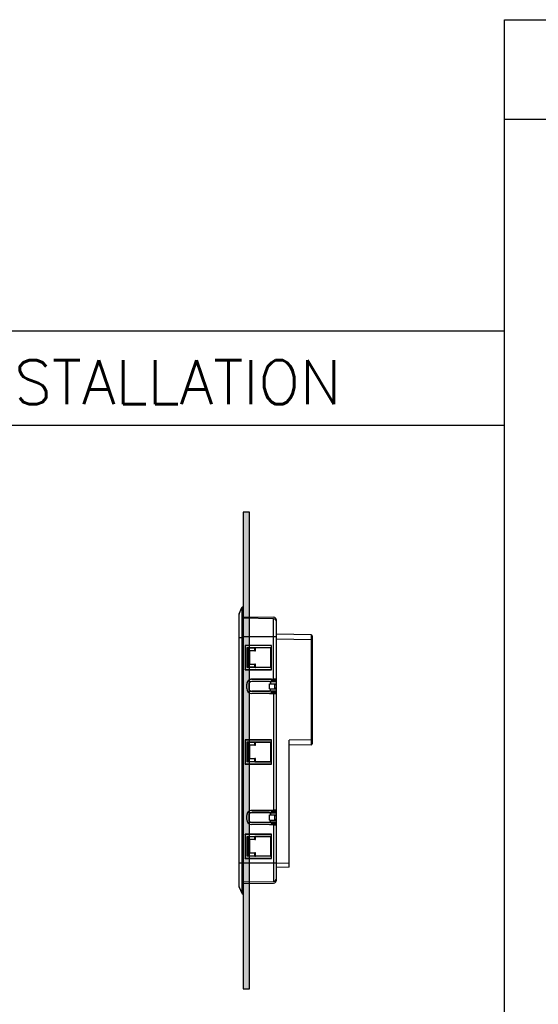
# Model space of a CAD drawing. Header units: millimetres. Extents: x 1095 to 2053, y 0 to 677.
# Tile 13 of 19: x 1677 to 1808, y 134 to 382. Entities that reach past the tile are written whole.
import ezdxf

# ---------------------------------------------------------------- set-up
doc = ezdxf.new("R2010")
doc.units = ezdxf.units.MM
doc.header["$LTSCALE"] = 0.3
doc.layers.add('3_ALL_AXES', color=7, linetype='Continuous')
doc.layers.add('7_ALL_FEATURES', color=7, linetype='Continuous')
doc.layers.add('AM_0', color=7, linetype='Continuous', lineweight=30)
doc.layers.add('AM_6_Text', color=7, linetype='Continuous', lineweight=20)
doc.styles.add('WHGTXT', font='simplex', dxfattribs={"bigfont": 'whgtxt'})

# ---------------------------------------------------------------- blocks, each defined once
blk = doc.blocks.new('A$C3cae8fbe')
at = {"layer": '3_ALL_AXES', "color": 7, "linetype": 'Continuous'}
for p, q in [((2, 0), (2, 144.4)), ((15.3, 106.88), (6.3, 106.88)), ((15.3, 106.88), (15.3, 106.91)), ((6.3, 102.02), (15.3, 102.02)), ((15.3, 101.99), (15.3, 102.02)), ((15.3, 40.88), (6.3, 40.88)), ((15.3, 40.88), (15.3, 40.91)), ((6.3, 36.02), (15.3, 36.02)), ((15.3, 35.99), (15.3, 36.02))]:
    blk.add_line(p, q, dxfattribs=at)
at = {"layer": '7_ALL_FEATURES', "color": 7, "linetype": 'Continuous'}
for p, q in [((0.04, 140.99), (1.37, 144.1)), ((1.37, 144.1), (1.37, 0.3)), ((1.83, 144.4), (1.83, 0)), ((2, 144.4), (1.83, 144.4)), ((0, 3.6), (0, 140.8)), ((0.04, 3.41), (0.04, 140.99)), ((2, 139.51), (17.33, 139.25)), ((17.33, 138.45), (2, 138.71)), ((17.33, 108.06), (17.33, 138.45)), ((18.8, 6.97), (18.8, 137.75)), ((2, 128.9), (0, 128.9)), ((2, 129.52), (17.33, 129.51)), ((36.21, 130.45), (18.8, 130.75)), ((36.7, 129.95), (36.7, 75.55)), ((2.98, 125.07), (2.98, 112.83)), ((3.1, 124.95), (2.98, 125.07)), ((16.3, 125.07), (2.98, 125.07)), ((3.1, 124.95), (3.1, 112.95)), ((15.32, 124.95), (3.1, 124.95)), ((4.1, 113.95), (4.1, 123.95)), ((4.1, 123.95), (4.21, 123.74)), ((4.1, 123.95), (16.3, 123.95)), ((16.3, 112.83), (16.3, 125.07)), ((36.21, 127.95), (18.8, 128.25)), ((36.21, 127.95), (36.21, 77.55)), ((36.7, 127.95), (36.21, 127.95)), ((4.21, 123.74), (4.21, 114.16)), ((5.1, 123.73), (4.21, 123.74)), ((5.1, 123.73), (7.96, 123.87)), ((5.1, 114.17), (5.1, 123.73)), ((5.1, 122.45), (5.25, 122.3)), ((7.96, 122.31), (5.1, 122.45)), ((5.25, 122.3), (5.25, 115.6)), ((8.3, 122.3), (5.25, 122.3)), ((7.96, 122.31), (7.96, 123.87)), ((8.3, 122.3), (8.3, 123.88)), ((15.8, 123.87), (8.3, 123.88)), ((15.8, 123.87), (15.8, 114.03)), ((4.21, 114.16), (4.1, 113.95)), ((4.21, 114.16), (5.1, 114.17)), ((5.1, 115.45), (5.25, 115.6)), ((5.1, 115.45), (7.96, 115.59)), ((7.96, 114.03), (5.1, 114.17)), ((5.25, 115.6), (8.3, 115.6)), ((7.96, 114.03), (7.96, 115.59)), ((8.3, 114.02), (8.3, 115.6)), ((15.8, 114.03), (8.3, 114.02)), ((2.98, 112.83), (3.1, 112.95)), ((2.98, 112.83), (16.3, 112.83)), ((3.1, 112.95), (15.32, 112.95)), ((16.3, 113.95), (4.1, 113.95)), ((3.8, 103.36), (3.8, 105.54)), ((4.8, 105.38), (4.8, 103.52)), ((6.3, 108), (6.3, 108.04)), ((6.3, 108.04), (15.25, 108.03)), ((15.25, 107.99), (6.3, 108)), ((15.3, 106.91), (6.3, 106.9)), ((15.25, 108.03), (17.33, 108.06)), ((15.25, 108.03), (15.25, 107.99)), ((15.32, 107.99), (15.25, 107.99)), ((15.3, 106.91), (15.32, 106.91)), ((15.3, 106.88), (15.8, 106.87)), ((15.3, 105.74), (18.8, 105.77)), ((15.3, 103.16), (15.3, 105.74)), ((15.8, 106.87), (15.8, 105.74)), ((18.8, 108), (16.3, 107.97)), ((16.3, 106.92), (16.3, 107.97)), ((18.8, 107.7), (16.3, 107.67)), ((16.3, 107.42), (18.8, 107.38)), ((16.3, 106.92), (18.8, 106.88)), ((17.74, 105.76), (17.74, 103.14)), ((18.8, 105.27), (17.74, 105.26)), ((18.8, 102.04), (18.8, 106.86)), ((15.3, 101.99), (6.3, 102)), ((15.25, 100.91), (6.3, 100.9)), ((6.3, 100.9), (6.3, 100.86)), ((15.25, 100.87), (6.3, 100.86)), ((15.25, 100.91), (15.25, 100.87)), ((15.25, 100.91), (15.32, 100.91)), ((17.33, 100.84), (15.25, 100.87)), ((15.3, 103.16), (18.8, 103.13)), ((15.8, 102.03), (15.3, 102.02)), ((15.32, 101.99), (15.3, 101.99)), ((15.8, 102.03), (15.8, 103.16)), ((18.8, 102.02), (16.3, 101.98)), ((16.3, 100.93), (16.3, 101.98)), ((18.8, 101.52), (16.3, 101.48)), ((16.3, 101.23), (18.8, 101.2)), ((16.3, 100.93), (18.8, 100.9)), ((17.33, 100.84), (17.33, 42.06)), ((17.74, 103.64), (18.8, 103.63)), ((2.98, 77.57), (2.98, 65.33)), ((2.98, 77.57), (3.1, 77.45)), ((16.3, 77.57), (2.98, 77.57)), ((3.1, 77.45), (3.1, 65.45)), ((15.32, 77.45), (3.1, 77.45)), ((4.1, 66.45), (4.1, 76.45)), ((4.21, 76.24), (4.1, 76.45)), ((4.1, 76.45), (16.3, 76.45)), ((4.21, 76.24), (4.21, 66.66)), ((5.1, 76.23), (4.21, 76.24)), ((5.1, 76.23), (7.96, 76.37)), ((5.1, 66.67), (5.1, 76.23)), ((5.1, 74.95), (5.25, 74.8)), ((7.96, 74.81), (5.1, 74.95)), ((5.25, 74.8), (5.25, 68.1)), ((8.3, 74.8), (5.25, 74.8)), ((7.96, 74.81), (7.96, 76.37)), ((8.3, 74.8), (8.3, 76.38)), ((8.3, 76.38), (15.8, 76.37)), ((15.8, 76.37), (15.8, 66.53)), ((16.3, 65.33), (16.3, 77.57)), ((36.21, 77.55), (25.2, 77.36)), ((25.2, 13.46), (25.2, 77.36)), ((36.21, 75.05), (25.2, 74.86)), ((36.7, 77.55), (36.21, 77.55)), ((2.98, 65.33), (3.1, 65.45)), ((2.98, 65.33), (16.3, 65.33)), ((3.1, 65.45), (15.32, 65.45)), ((4.1, 66.45), (4.21, 66.66)), ((16.3, 66.45), (4.1, 66.45)), ((4.21, 66.66), (5.1, 66.67)), ((5.1, 67.95), (5.25, 68.1)), ((5.1, 67.95), (7.96, 68.09)), ((7.96, 66.53), (5.1, 66.67)), ((5.25, 68.1), (8.3, 68.1)), ((7.96, 66.53), (7.96, 68.09)), ((8.3, 66.52), (8.3, 68.1)), ((8.3, 66.52), (15.8, 66.53)), ((6.3, 42.04), (15.25, 42.03)), ((6.3, 42), (6.3, 42.04)), ((15.25, 41.99), (6.3, 42)), ((15.3, 40.91), (6.3, 40.9)), ((15.25, 42.03), (17.33, 42.06)), ((15.25, 42.03), (15.25, 41.99)), ((15.32, 41.99), (15.25, 41.99)), ((15.3, 40.91), (15.32, 40.91)), ((15.3, 40.88), (15.8, 40.87)), ((15.3, 39.74), (18.8, 39.77)), ((15.3, 37.16), (15.3, 39.74)), ((15.8, 40.87), (15.8, 39.74)), ((18.8, 42), (16.3, 41.97)), ((16.3, 40.92), (16.3, 41.97)), ((18.8, 41.7), (16.3, 41.67)), ((16.3, 41.42), (18.8, 41.38)), ((16.3, 40.92), (18.8, 40.88)), ((17.74, 39.76), (17.74, 37.14)), ((18.8, 36.04), (18.8, 40.86)), ((3.8, 37.36), (3.8, 39.54)), ((4.8, 39.38), (4.8, 37.52)), ((15.3, 35.99), (6.3, 36)), ((15.25, 34.91), (6.3, 34.9)), ((6.3, 34.9), (6.3, 34.86)), ((15.25, 34.87), (6.3, 34.86)), ((15.25, 34.91), (15.32, 34.91)), ((15.25, 34.91), (15.25, 34.87)), ((17.33, 34.84), (15.25, 34.87)), ((15.3, 37.16), (18.8, 37.13)), ((15.8, 36.03), (15.3, 36.02)), ((15.32, 35.99), (15.3, 35.99)), ((15.8, 36.03), (15.8, 37.16)), ((18.8, 36.02), (16.3, 35.98)), ((16.3, 34.93), (16.3, 35.98)), ((18.8, 35.52), (16.3, 35.48)), ((16.3, 35.23), (18.8, 35.2)), ((16.3, 34.93), (18.8, 34.9)), ((17.33, 34.84), (17.33, 6.27)), ((18.8, 39.27), (17.74, 39.26)), ((17.74, 37.64), (18.8, 37.63)), ((16.3, 30.07), (2.98, 30.07)), ((3.1, 29.95), (2.98, 30.07)), ((2.98, 30.07), (2.98, 17.83)), ((15.32, 29.95), (3.1, 29.95)), ((3.1, 29.95), (3.1, 17.95)), ((16.3, 17.83), (16.3, 30.07)), ((4.1, 28.95), (16.3, 28.95)), ((4.1, 28.95), (4.21, 28.74)), ((4.1, 18.95), (4.1, 28.95)), ((5.1, 28.73), (4.21, 28.74)), ((4.21, 28.74), (4.21, 19.16)), ((5.1, 28.73), (7.96, 28.87)), ((5.1, 19.17), (5.1, 28.73)), ((7.96, 27.31), (5.1, 27.45)), ((5.1, 27.45), (5.25, 27.3)), ((8.3, 27.3), (5.25, 27.3)), ((5.25, 27.3), (5.25, 20.6)), ((7.96, 27.31), (7.96, 28.87)), ((15.8, 28.87), (8.3, 28.88)), ((8.3, 27.3), (8.3, 28.88)), ((15.8, 28.87), (15.8, 19.03)), ((5.1, 20.45), (5.25, 20.6)), ((5.1, 20.45), (7.96, 20.59)), ((5.25, 20.6), (8.3, 20.6)), ((7.96, 19.03), (7.96, 20.59)), ((8.3, 19.02), (8.3, 20.6)), ((18.8, 15.5), (0, 15.5)), ((2.98, 17.83), (3.1, 17.95)), ((2.98, 17.83), (16.3, 17.83)), ((3.1, 17.95), (15.32, 17.95)), ((4.21, 19.16), (4.1, 18.95)), ((16.3, 18.95), (4.1, 18.95)), ((4.21, 19.16), (5.1, 19.17)), ((7.96, 19.03), (5.1, 19.17)), ((15.8, 19.03), (8.3, 19.02)), ((25.2, 15.46), (18.8, 15.35)), ((25.2, 13.46), (18.8, 13.35)), ((2, 6), (17.33, 6.27)), ((2, 5.2), (17.33, 5.47)), ((0.04, 3.41), (1.37, 0.3)), ((2, 0), (1.83, 0))]:
    blk.add_line(p, q, dxfattribs=at)
for centre, radius, start, end in [((1.83, 143.9), 0.5, 90, 156.8014), ((0.5, 140.8), 0.5, 156.8014, 180), ((17.3, 137.75), 1.5, 0, 89), ((17.3, 136.95), 1.5, 0, 89), ((36.2, 129.95), 0.5, 0, 89), ((36.2, 75.55), 0.5, 271, 0), ((17.3, 7.77), 1.5, 271, 0), ((17.3, 6.97), 1.5, 271, 0), ((0.5, 3.6), 0.5, 180, 203.1986), ((1.83, 0.5), 0.5, 203.1986, 270)]:
    blk.add_arc(centre, radius, start, end, dxfattribs=at)
for centre, major_axis, ratio, start_param, end_param in [((15.3, 124.9), (1, 0.001), 0.052408, -0.000048, 1.553295), ((8.3, 123.85), (0.5, 0), 0.052408, 1.570844, 2.321773), ((8.3, 122.33), (0.5, 0), 0.052408, -2.321725, -1.570796), ((15.8, 123.85), (0.5, 0), 0.052408, 0.000048, 1.570844), ((8.3, 115.57), (0.5, 0), 0.052408, 1.570796, 2.321725), ((8.3, 114.05), (0.5, 0), 0.052408, -2.321773, -1.570844), ((15.8, 114.05), (0.5, 0), 0.052408, -1.570844, -0.000048), ((15.3, 113), (1, -0.001), 0.052408, -1.553295, 0.000048), ((6.3, 105.54), (-1.31, 2.13), 0.999659, -0.553666, 1.017131), ((6.3, 105.5), (-1.31, 2.13), 0.999659, -0.553666, 1.001444), ((6.3, 105.38), (0, 1.5), 0.999848, 0, 1.570796), ((15.3, 106.92), (1, -0.019), 0.017449, -1.55302, 0.000323), ((15.3, 107.98), (1, 0.014), 0.017452, -0.000246, 1.447719), ((15.8, 106.92), (3, -0.06), 0.017449, 4.712712, 6.283509), ((17.3, 108.04), (1.5, 0.02), 0.017452, -0.000246, 1.553097), ((6.3, 103.4), (1.31, 2.13), 0.999659, 2.140149, 3.695258), ((6.3, 103.36), (1.31, 2.13), 0.999659, -4.158723, -2.587927), ((6.3, 103.52), (0, -1.5), 0.999848, -1.570796, 0), ((6.3, 103.5), (-0.79, 1.28), 0.999659, 1.017131, 2.587927), ((15.3, 101.98), (1, 0.019), 0.017449, -0.000323, 1.55302), ((15.3, 100.92), (1, -0.014), 0.017452, -1.553097, 0.000246), ((15.8, 101.98), (3, 0.06), 0.017449, 6.282862, 7.853658), ((17.3, 100.86), (1.5, -0.02), 0.017452, -1.553097, 0.000246), ((8.3, 76.35), (0.5, 0), 0.052408, 1.570844, 2.321773), ((8.3, 74.83), (0.5, 0), 0.052408, -2.321725, -1.570796), ((15.3, 77.4), (1, 0.001), 0.052408, -0.000048, 1.553295), ((15.8, 76.35), (0.5, 0), 0.052408, 0.000048, 1.570844), ((8.3, 68.07), (0.5, 0), 0.052408, 1.570796, 2.321725), ((8.3, 66.55), (0.5, 0), 0.052408, -2.321773, -1.570844), ((15.3, 65.5), (1, -0.001), 0.052408, -1.553295, 0.000048), ((15.8, 66.55), (0.5, 0), 0.052408, -1.570844, -0.000048), ((6.3, 39.54), (-1.31, 2.13), 0.999659, -0.553666, 1.017131), ((6.3, 39.5), (-1.31, 2.13), 0.999659, -0.553666, 1.001444), ((6.3, 39.38), (0, 1.5), 0.999848, 0, 1.570796), ((15.3, 40.92), (1, -0.019), 0.017449, -1.55302, 0.000323), ((15.3, 41.98), (1, 0.014), 0.017452, -0.000246, 1.447719), ((15.8, 40.92), (3, -0.06), 0.017449, 4.712712, 6.283509), ((17.3, 42.04), (1.5, 0.02), 0.017452, -0.000246, 1.553097), ((6.3, 37.4), (1.31, 2.13), 0.999659, 2.140149, 3.695258), ((6.3, 37.36), (1.31, 2.13), 0.999659, -4.158723, -2.587927), ((6.3, 37.52), (0, -1.5), 0.999848, -1.570796, 0), ((6.3, 37.5), (-0.79, 1.28), 0.999659, 1.017131, 2.587927), ((15.3, 35.98), (1, 0.019), 0.017449, -0.000323, 1.55302), ((15.3, 34.92), (1, -0.014), 0.017452, -1.553097, 0.000246), ((15.8, 35.98), (3, 0.06), 0.017449, 6.282862, 7.853658), ((17.3, 34.86), (1.5, -0.02), 0.017452, -1.553097, 0.000246), ((15.3, 29.9), (1, 0.001), 0.052408, -0.000048, 1.553295), ((8.3, 28.85), (0.5, 0), 0.052408, 1.570844, 2.321773), ((8.3, 27.33), (0.5, 0), 0.052408, -2.321725, -1.570796), ((15.8, 28.85), (0.5, 0), 0.052408, 0.000048, 1.570844), ((8.3, 20.57), (0.5, 0), 0.052408, 1.570796, 2.321725), ((8.3, 19.05), (0.5, 0), 0.052408, -2.321773, -1.570844), ((15.3, 18), (1, -0.001), 0.052408, -1.553295, 0.000048), ((15.8, 19.05), (0.5, 0), 0.052408, -1.570844, -0.000048)]:
    blk.add_ellipse(centre, major_axis=major_axis, ratio=ratio, start_param=start_param, end_param=end_param, dxfattribs=at)
for points, knots in [([(17.33, 129.51), (17.42, 129.51), (17.61, 129.51), (17.88, 129.51), (18.14, 129.51), (18.36, 129.51), (18.52, 129.5), (18.62, 129.5), (18.68, 129.5), (18.73, 129.49), (18.77, 129.49), (18.79, 129.49), (18.8, 129.49), (18.8, 129.49)], [0, 0, 0, 0, 0.195746, 0.383834, 0.556594, 0.707751, 0.831722, 0.881958, 0.923752, 0.956694, 0.980452, 0.994881, 1, 1, 1, 1]), ([(36.21, 130.45), (36.21, 130.45), (36.21, 130.44), (36.21, 130.43), (36.21, 130.42), (36.21, 130.4), (36.21, 130.37), (36.21, 130.32), (36.21, 130.25), (36.21, 130.14), (36.21, 130.02), (36.21, 129.87), (36.21, 129.64), (36.21, 129.32), (36.21, 128.89), (36.21, 128.43), (36.21, 128.11), (36.21, 127.95)], [0, 0, 0, 0, 0.001226, 0.004853, 0.01087, 0.019264, 0.030017, 0.043114, 0.076209, 0.118186, 0.168656, 0.227144, 0.293052, 0.444566, 0.617324, 0.80496, 1, 1, 1, 1]), ([(36.21, 77.55), (36.21, 77.39), (36.21, 77.07), (36.21, 76.61), (36.21, 76.18), (36.21, 75.86), (36.21, 75.63), (36.21, 75.48), (36.21, 75.36), (36.21, 75.25), (36.21, 75.18), (36.21, 75.13), (36.21, 75.1), (36.21, 75.08), (36.21, 75.07), (36.21, 75.06), (36.21, 75.05), (36.21, 75.05)], [0, 0, 0, 0, 0.195057, 0.382821, 0.555695, 0.707219, 0.773094, 0.831513, 0.881931, 0.923855, 0.956909, 0.969996, 0.980743, 0.989133, 0.995148, 0.998774, 1, 1, 1, 1])]:
    blk.add_open_spline(points, degree=3, knots=knots, dxfattribs=at)
blk = doc.blocks.new('A$C13d76384')
h = blk.add_hatch(color=7)
h.dxf.hatch_style = 1
h.paths.add_polyline_path([(1.6, 120), (0, 120), (0, 0), (1.6, 0)])
at = {"color": 7}
for p, q in [((0, 120), (0, 0)), ((1.6, 120), (0, 120)), ((1.6, 0), (1.6, 120)), ((0, 0), (1.6, 0))]:
    blk.add_line(p, q, dxfattribs=at)

msp = doc.modelspace()

# ---------------------------------------------------------------- linework, layer by layer
at = {"layer": 'AM_0'}
for p, q in [((1799.24, 120.87), (1799.24, 381.55)), ((1799.24, 381.55), (2029.97, 381.55)), ((1799.24, 356.5), (2029.97, 356.5)), ((1568.5, 303.26), (1799.24, 303.26)), ((1568.5, 279.55), (1799.24, 279.55))]:
    msp.add_line(p, q, dxfattribs=at)

# ---------------------------------------------------------------- block references
msp.add_blockref('A$C13d76384', (1733.41, 137.66))
at = {"xscale": 0.5, "yscale": 0.5, "zscale": 0.5}
msp.add_blockref('A$C3cae8fbe', (1732.41, 161.56), dxfattribs=at)

# ---------------------------------------------------------------- texts
at = {"layer": 'AM_6_Text', "style": 'WHGTXT'}
msp.add_text('COMPLETE INSTALLATION', height=11.0436, dxfattribs=at).set_placement((1578.73, 284.8))

doc.saveas('drawing.dxf')
